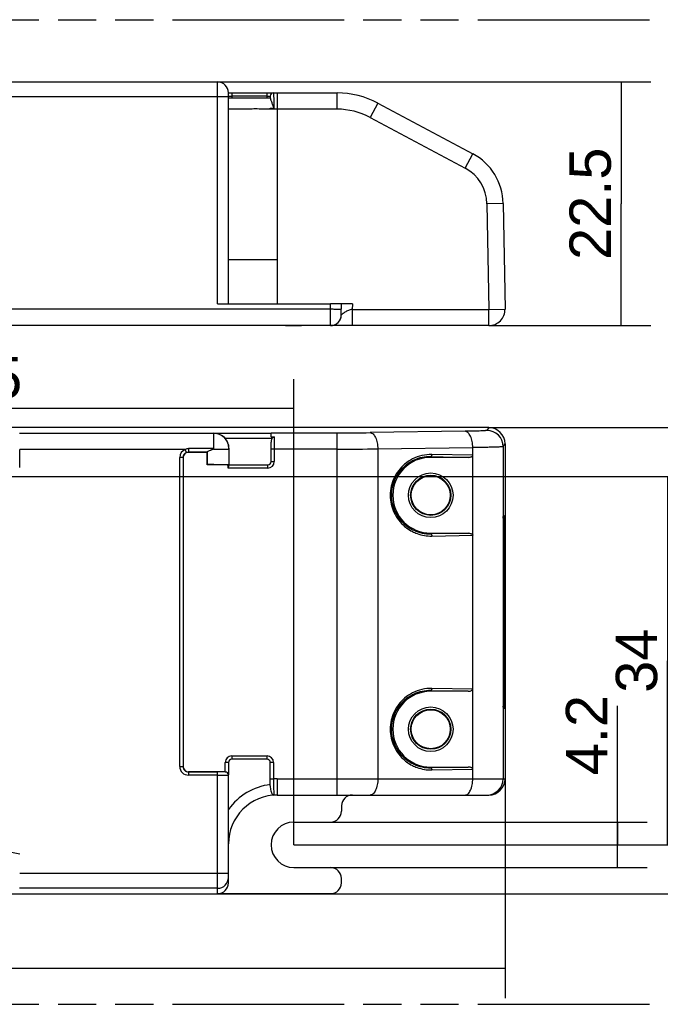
# Model space of a CAD drawing. Header units: millimetres. Extents: x 0 to 210, y 0 to 297.
# Tile 7 of 14: x 89 to 121, y 133 to 183. Entities that reach past the tile are written whole.
import ezdxf
from ezdxf.enums import TextEntityAlignment as Align

# ---------------------------------------------------------------- set-up
doc = ezdxf.new("R2010")
doc.units = ezdxf.units.MM
doc.header["$LTSCALE"] = 19.36
doc.linetypes.add('PHANTOM', pattern=[0.8, 0.45, -0.05, 0.1, -0.05, 0.1, -0.05])
doc.layers.get('0').update_dxf_attribs({"linetype": 'CONTINUOUS'})
doc.layers.add('DEFAULT_3', color=7, linetype='PHANTOM')
doc.layers.add('Z_DIM_2D', color=7, linetype='CONTINUOUS')
doc.styles.add('TEXTSTYLE_3', font='helveticaneueltw1g-ltcn.otf')
doc.dimstyles.new('DIMSTYLE_1', dxfattribs={"dimtxt": 2.1, "dimasz": 3.5, "dimexe": 1.5, "dimexo": 0, "dimgap": 0.525, "dimtad": 1, "dimdec": 0, "dimlfac": 1.818182, "dimdsep": 46, "dimtxsty": 'TEXTSTYLE_3', "dimcen": 0.09, "dimclrt": 5, "dimadec": 0, "dimazin": 0, "dimtp": 0.3, "dimtm": 0.3, "dimtfac": 1, "dimtdec": 0, "dimtofl": 0, "dimtmove": 0, "dimatfit": 3, "dimfxl": 0, "dimtolj": 1, "dimarcsym": 0})
doc.dimstyles.new('DIMSTYLE_2', dxfattribs={"dimtxt": 2.1, "dimasz": 3.5, "dimexe": 1.5, "dimexo": 0, "dimgap": 0.525, "dimtad": 1, "dimdec": 3, "dimlfac": 1.818182, "dimdsep": 46, "dimtxsty": 'TEXTSTYLE_3', "dimcen": 0.09, "dimclrt": 5, "dimadec": 0, "dimazin": 0, "dimtp": 0.2, "dimtm": 0.2, "dimtfac": 1, "dimtdec": 3, "dimtofl": 0, "dimtmove": 0, "dimatfit": 3, "dimfxl": 0, "dimtolj": 1, "dimarcsym": 0})
doc.dimstyles.new('DIMSTYLE_3', dxfattribs={"dimtxt": 2.1, "dimasz": 3.5, "dimexe": 1.5, "dimexo": 0, "dimgap": 0.525, "dimtad": 1, "dimdec": 3, "dimlfac": 1.818182, "dimdsep": 46, "dimtxsty": 'TEXTSTYLE_3', "dimcen": 0.09, "dimclrt": 5, "dimadec": 0, "dimazin": 0, "dimtp": 0.1, "dimtm": 0.1, "dimtfac": 1, "dimtdec": 3, "dimtofl": 0, "dimtmove": 0, "dimatfit": 3, "dimfxl": 0, "dimtolj": 1, "dimarcsym": 0})
doc.dimstyles.new('DIMSTYLE_4', dxfattribs={"dimtxt": 2.1, "dimasz": 3.5, "dimexe": 1.5, "dimexo": 0, "dimgap": 0.525, "dimtad": 1, "dimdec": 1, "dimlfac": 1.818182, "dimdsep": 46, "dimtxsty": 'TEXTSTYLE_3', "dimcen": 0.09, "dimclrt": 5, "dimadec": 0, "dimazin": 0, "dimtp": 0.3, "dimtm": 0.3, "dimtfac": 1, "dimtdec": 1, "dimtofl": 0, "dimtmove": 0, "dimatfit": 3, "dimfxl": 0, "dimtolj": 1, "dimarcsym": 0})
doc.dimstyles.new('DIMSTYLE_5', dxfattribs={"dimtxt": 2.1, "dimasz": 3.5, "dimexe": 1.5, "dimexo": 0, "dimgap": 0.525, "dimtad": 1, "dimdec": 3, "dimlfac": 1.818182, "dimdsep": 46, "dimtxsty": 'TEXTSTYLE_3', "dimcen": 0.09, "dimclrt": 5, "dimadec": 0, "dimazin": 0, "dimtp": 0.3, "dimtm": 0.3, "dimtfac": 1, "dimtdec": 3, "dimtofl": 0, "dimtmove": 0, "dimatfit": 3, "dimfxl": 0, "dimtolj": 1, "dimarcsym": 0})

# ---------------------------------------------------------------- blocks, each defined once
blk = doc.blocks.new('*D1')
at = {"layer": 'Z_DIM_2D', "color": 2, "linetype": 'Continuous'}
for p, q in [((113.465, 144.134), (113.465, 133)), ((58.489, 139.117), (58.489, 133)), ((58.489, 134.5), (85.977, 134.5)), ((113.465, 134.5), (85.977, 134.5))]:
    blk.add_line(p, q, dxfattribs=at)
at = {"layer": 'Z_DIM_2D', "color": 5, "linetype": 'Continuous', "style": 'TEXTSTYLE_3'}
blk.add_text('100', height=2.1, dxfattribs=at).set_placement((85.977, 135.025), align=Align.CENTER)
blk = doc.blocks.new('_NONE')
blk = doc.blocks.new('*D2')
at = {"layer": 'Z_DIM_2D', "color": 2, "linetype": 'Continuous'}
for p, q in [((112.64, 161.964), (128.662, 161.964)), ((127.162, 161.964), (127.162, 150.128)), ((127.162, 138.292), (127.162, 150.128)), ((104.613, 138.292), (128.662, 138.292))]:
    blk.add_line(p, q, dxfattribs=at)
at = {"layer": 'Z_DIM_2D', "color": 5, "linetype": 'Continuous', "style": 'TEXTSTYLE_3'}
blk.add_text('43', height=2.1, rotation=90, dxfattribs=at).set_placement((126.637, 150.128), align=Align.CENTER)
blk = doc.blocks.new('*D3')
at = {"layer": 'Z_DIM_2D', "color": 2, "linetype": 'Continuous'}
for p, q in [((98.883, 179.52), (120.863, 179.52)), ((119.363, 179.52), (119.363, 173.332)), ((119.363, 167.145), (119.363, 173.332)), ((112.64, 167.145), (120.863, 167.145))]:
    blk.add_line(p, q, dxfattribs=at)
at = {"layer": 'Z_DIM_2D', "color": 5, "linetype": 'Continuous', "style": 'TEXTSTYLE_3'}
blk.add_text('22.5', height=2.1, rotation=90, dxfattribs=at).set_placement((118.838, 173.332), align=Align.CENTER)
blk = doc.blocks.new('*D4')
at = {"layer": 'Z_DIM_2D', "color": 2, "linetype": 'Continuous'}
for p, q in [((119.178, 140.779), (119.178, 147.838)), ((104.617, 141.934), (120.678, 141.934)), ((119.178, 141.934), (119.178, 140.779)), ((119.178, 139.624), (119.178, 140.779)), ((104.618, 139.624), (120.678, 139.624))]:
    blk.add_line(p, q, dxfattribs=at)
at = {"layer": 'Z_DIM_2D', "color": 5, "linetype": 'Continuous', "style": 'TEXTSTYLE_3'}
blk.add_text('4.2', height=2.1, rotation=90, dxfattribs=at).set_placement((118.653, 144.312))
blk = doc.blocks.new('*D6')
at = {"layer": 'Z_DIM_2D', "color": 2, "linetype": 'Continuous'}
for p, q in [((69.475, 159.479), (69.475, 164.432)), ((102.752, 140.779), (102.752, 164.432)), ((69.475, 162.932), (86.114, 162.932)), ((102.752, 162.932), (86.114, 162.932))]:
    blk.add_line(p, q, dxfattribs=at)
at = {"layer": 'Z_DIM_2D', "color": 5, "linetype": 'Continuous', "style": 'TEXTSTYLE_3'}
blk.add_text('60.5', height=2.1, dxfattribs=at).set_placement((86.114, 163.457), align=Align.CENTER)
blk = doc.blocks.new('*D7')
at = {"layer": 'Z_DIM_2D', "color": 2, "linetype": 'Continuous'}
for p, q in [((69.475, 159.479), (123.211, 159.479)), ((121.711, 159.479), (121.711, 150.129)), ((121.711, 140.779), (121.711, 150.129)), ((102.752, 140.779), (123.211, 140.779))]:
    blk.add_line(p, q, dxfattribs=at)
at = {"layer": 'Z_DIM_2D', "color": 5, "linetype": 'Continuous', "style": 'TEXTSTYLE_3'}
blk.add_text('34', height=2.1, rotation=90, dxfattribs=at).set_placement((121.186, 150.129), align=Align.CENTER)

msp = doc.modelspace()

# ---------------------------------------------------------------- linework, layer by layer
at = {"color": 7, "linetype": 'Continuous'}
for p, q in [((74.70695, 179.51952), (98.88324, 179.51952)), ((99.43324, 168.24452), (99.43324, 178.96952)), ((99.43324, 178.96039), (104.94003, 178.96039)), ((101.5531, 178.69452), (99.43324, 178.69452)), ((101.5531, 178.79539), (101.5531, 178.69044)), ((101.55309, 178.14452), (101.5531, 178.18508)), ((101.5531, 178.18508), (101.72996, 178.18508)), ((107.01158, 178.44224), (111.82949, 175.87115)), ((113.37163, 173.35046), (113.4653, 167.98392)), ((98.88324, 168.24452), (104.615, 168.24452)), ((105.71765, 168.24452), (104.61725, 168.24452)), ((105.15782, 167.68685), (105.16755, 168.24452)), ((102.32939, 167.14452), (59.31429, 167.14452)), ((112.64043, 167.14452), (102.33411, 167.14452)), ((112.64043, 161.96471), (71.45291, 161.96471)), ((101.59283, 161.48903), (101.59283, 161.69822)), ((101.59283, 161.48903), (101.75783, 161.48903)), ((101.59283, 160.24277), (101.59283, 161.22418)), ((113.46543, 161.13971), (113.46543, 144.13354)), ((88.83786, 159.94807), (88.83786, 160.85886)), ((97.40859, 160.71837), (98.35428, 160.71837)), ((98.35428, 160.71837), (98.3612, 160.72529)), ((98.35428, 160.08062), (98.35428, 160.71837)), ((98.36282, 160.08916), (98.36282, 160.75604)), ((98.68314, 160.85886), (98.64522, 160.89812)), ((99.45484, 160.91441), (99.45484, 160.07598)), ((111.82952, 156.49822), (111.82952, 160.56195)), ((97.13363, 160.44342), (97.13363, 144.7631)), ((98.35428, 160.08062), (98.36282, 160.08916)), ((99.4237, 160.08062), (98.35428, 160.08062)), ((99.4237, 159.91272), (99.4237, 160.08062)), ((99.45194, 160.07769), (101.42783, 160.07769)), ((111.60306, 160.4551), (109.69753, 160.4551)), ((113.36761, 157.36735), (113.36728, 157.36115)), ((113.36745, 157.36126), (113.36762, 157.36728)), ((113.36746, 157.36127), (113.36746, 147.81892)), ((113.42139, 157.49711), (113.37296, 157.47289)), ((113.42139, 147.68308), (113.42139, 157.49711)), ((109.69753, 156.6051), (111.60306, 156.6051)), ((111.60306, 148.5751), (109.69753, 148.5751)), ((111.82949, 144.61793), (111.82949, 148.68167)), ((113.36728, 147.81904), (113.36761, 147.81284)), ((113.36762, 147.81291), (113.36745, 147.81893)), ((113.36999, 147.76492), (113.37163, 147.72605)), ((113.42139, 147.68308), (113.37296, 147.7073)), ((101.3881, 145.1265), (99.59824, 145.1265)), ((99.43324, 144.9623), (99.43324, 144.326)), ((101.5531, 143.77028), (101.5531, 144.96142)), ((109.69753, 144.7251), (111.60306, 144.7251)), ((99.26824, 144.48814), (97.40859, 144.48814)), ((99.43324, 138.84892), (99.43324, 144.32296)), ((101.90824, 143.30854), (112.64043, 143.30854)), ((105.16755, 142.75855), (105.16755, 142.48351)), ((102.75235, 141.93351), (104.61747, 141.93351)), ((102.75235, 139.62351), (104.61763, 139.62351)), ((105.16755, 138.84917), (105.16755, 139.07359)), ((59.31429, 138.29181), (104.61267, 138.29181)), ((98.88324, 138.29873), (104.615, 138.29873))]:
    msp.add_line(p, q, dxfattribs=at)
at = {"color": 9, "linetype": 'Continuous'}
for p, q in [((98.88324, 168.24452), (98.88324, 179.51952)), ((98.88324, 178.76966), (83.12315, 178.7694)), ((99.59824, 178.96039), (99.59824, 178.69452)), ((101.3881, 178.79251), (99.59824, 178.79251)), ((101.3881, 178.69452), (101.3881, 178.96039)), ((101.90824, 178.96039), (101.90824, 168.24452)), ((104.94003, 178.13539), (104.94003, 178.96039)), ((100.15625, 178.14452), (99.43324, 178.14452)), ((101.90824, 178.13539), (101.5531, 178.13996)), ((104.94003, 178.13539), (101.90824, 178.13539)), ((107.01158, 178.44224), (106.62316, 177.71439)), ((106.62316, 177.71439), (111.44112, 175.14329)), ((111.44112, 175.14329), (111.82954, 175.87113)), ((113.37163, 173.35039), (112.54676, 173.33599)), ((112.54676, 173.33599), (112.64043, 167.96952)), ((99.43324, 170.49952), (101.90824, 170.49952)), ((104.615, 167.99112), (104.615, 168.24452)), ((105.71763, 168.24452), (105.71283, 167.96952)), ((59.31429, 167.99112), (104.615, 167.99112)), ((104.60787, 167.14504), (104.61279, 167.99112)), ((105.71283, 167.96952), (112.64043, 167.96952)), ((105.71283, 167.96952), (105.71283, 167.14452)), ((112.64043, 167.96952), (113.4653, 167.98392)), ((112.64043, 167.14452), (112.64043, 167.96952)), ((102.32939, 167.14452), (102.33406, 167.14453)), ((102.75235, 167.1495), (102.75235, 167.14452)), ((88.82384, 161.68358), (98.68833, 161.68358)), ((98.68833, 161.69116), (101.59283, 161.69116)), ((98.68833, 161.68358), (98.68833, 161.69116)), ((101.59283, 161.69822), (104.94003, 161.69822)), ((104.94003, 143.30854), (104.94003, 161.69822)), ((111.44126, 161.77657), (106.62316, 161.70924)), ((112.64043, 161.96442), (112.54676, 161.8239)), ((112.64043, 161.96442), (112.64043, 161.96471)), ((101.64377, 161.41625), (99.26882, 161.41625)), ((101.75783, 161.48903), (101.75783, 160.24279)), ((113.37163, 160.99918), (113.4653, 161.13971)), ((113.46543, 161.13971), (113.4653, 161.13971)), ((97.23838, 160.85886), (88.83786, 160.85886)), ((97.29959, 160.70568), (97.23838, 160.85886)), ((97.40167, 160.89812), (97.40167, 160.72529)), ((98.64522, 160.89812), (97.40167, 160.89812)), ((98.3612, 160.72529), (97.40167, 160.72529)), ((97.40167, 160.72529), (97.40859, 160.71837)), ((99.45288, 160.85886), (98.68314, 160.85886)), ((99.45288, 160.85887), (99.45288, 160.07729)), ((99.45484, 160.91441), (99.45428, 160.91384)), ((104.94003, 160.8735), (101.59283, 160.8735)), ((107.01158, 160.88453), (111.82953, 160.95185)), ((107.01158, 160.88453), (107.01158, 144.13354)), ((111.82953, 160.56196), (109.74932, 160.60058)), ((111.82953, 160.56196), (111.82953, 160.95185)), ((113.37163, 160.99918), (113.37163, 157.45415)), ((97.1267, 160.45035), (96.96173, 160.45035)), ((96.96173, 144.75618), (96.96173, 160.45034)), ((97.1267, 160.45035), (97.1267, 144.75617)), ((97.1267, 160.45035), (97.13363, 160.44342)), ((101.42783, 159.91272), (101.42783, 160.07769)), ((101.59283, 160.24277), (101.75783, 160.24277)), ((109.69753, 160.49061), (111.60306, 160.4551)), ((109.69753, 160.49061), (109.69753, 160.4551)), ((101.42785, 159.91272), (99.4237, 159.91272)), ((113.36728, 157.36115), (113.36746, 157.36126)), ((111.60306, 156.6051), (109.69753, 156.56959)), ((109.69753, 156.6051), (109.69753, 156.56959)), ((109.74932, 156.45961), (111.82952, 156.49823)), ((111.82952, 148.68193), (111.82952, 156.49823)), ((109.69753, 148.61061), (111.60306, 148.5751)), ((109.69753, 148.61061), (109.69753, 148.5751)), ((111.82952, 148.68193), (109.74932, 148.72058)), ((113.36746, 147.81893), (113.36728, 147.81904)), ((113.37163, 147.72606), (113.37163, 144.13354)), ((99.59824, 145.29147), (101.38812, 145.29147)), ((99.59824, 145.29147), (99.59824, 145.1265)), ((101.3881, 145.1265), (101.3881, 145.29147)), ((96.96173, 144.75617), (97.1267, 144.75617)), ((97.13363, 144.7631), (97.1267, 144.75617)), ((99.43324, 144.96142), (99.26824, 144.96142)), ((99.26824, 144.48793), (99.26824, 144.96141)), ((101.7181, 144.96142), (101.5531, 144.96142)), ((101.7181, 144.9614), (101.7181, 144.12805)), ((111.60306, 144.7251), (109.69753, 144.68958)), ((109.69753, 144.7251), (109.69753, 144.68958)), ((109.74932, 144.57961), (111.82949, 144.6182)), ((111.82949, 144.13354), (111.82949, 144.6182)), ((97.40859, 144.48814), (97.40166, 144.48121)), ((97.40166, 144.48121), (98.88326, 144.48121)), ((97.40166, 144.48121), (97.40166, 144.31624)), ((98.88324, 144.31624), (97.40167, 144.31624)), ((98.88324, 138.29873), (98.88324, 144.48121)), ((101.5531, 144.12805), (101.7181, 144.12805)), ((101.90824, 144.13354), (113.4653, 144.13354)), ((101.90824, 144.13354), (101.90824, 143.30854)), ((88.83786, 139.34407), (99.43324, 139.34408)), ((98.88324, 138.57434), (88.82477, 138.57434)), ((104.61266, 138.29181), (104.61279, 138.29209)), ((104.61267, 138.29181), (104.615, 138.29209))]:
    msp.add_line(p, q, dxfattribs=at)
at = {"color": 7, "linetype": 'Continuous'}
msp.add_lwpolyline([(102.33411, 167.14453), (102.39052, 167.14487), (102.56131, 167.1477), (102.73475, 167.14964), (102.90791, 167.1483), (103.07586, 167.14535)], dxfattribs=at)
at = {"color": 9, "linetype": 'Continuous'}
for centre, radius in [((109.69753, 158.5301), 1.13098), ((109.69753, 158.5301), 1.02105), ((109.69753, 146.6501), 1.13098), ((109.69753, 146.6501), 1.02105)]:
    msp.add_circle(centre, radius, dxfattribs=at)
at = {"color": 7, "linetype": 'Continuous'}
for centre in [(109.69753, 158.5301), (109.69753, 146.6501)]:
    msp.add_circle(centre, 0.99, dxfattribs=at)
for centre, radius, start, end in [((98.88324, 178.96952), 0.55, 0, 90), ((101.7181, 178.79539), 0.165, 90, 180), ((104.94003, 174.56039), 4.4, 61.913404, 90), ((97.69604, 178.14106), 3.85705, 359.91576, 0.051328), ((110.4572, 173.29952), 2.91487, 1.001337, 61.914381), ((104.60787, 167.69452), 0.55, 270.000047, 359.000015), ((112.64043, 167.96952), 0.825, 270, 1), ((103.1295, 171.63578), 4.49075, 269.315639, 270.070841), ((112.64043, 161.13971), 0.825, 0, 90), ((98.67352, 120.49829), 39.59209, 89.986086, 90.449637), ((101.42779, 160.24273), 0.16504, 270.013226, 0.012949), ((109.69753, 158.5301), 1.925, 90, 270), ((109.65597, 158.53421), 1.95598, 114.795491, 130.81636), ((109.6577, 158.52877), 1.95923, 229.202411, 245.193191), ((107.56939, 157.67845), 5.80657, 356.92787, 357.551975), ((110.06471, 157.57708), 3.3092, 357.460026, 357.871049), ((109.69753, 146.6501), 1.925, 90, 270), ((109.65597, 146.65421), 1.95598, 114.795491, 130.81636), ((108.74086, 147.55973), 4.63368, 2.537948, 3.132399), ((99.59828, 144.96146), 0.16503, 90.012378, 180.013521), ((101.38806, 144.96146), 0.16504, 359.987044, 89.986781), ((109.6577, 146.64877), 1.95923, 229.202411, 245.193191), ((112.64043, 144.13354), 0.825, 270, 360), ((101.90824, 140.83354), 2.475, 90, 180.002182), ((105.71763, 142.75845), 0.55009, 89.998127, 179.989459), ((104.61751, 142.48355), 0.55004, 269.995513, 359.995499), ((102.75235, 140.77851), 1.155, 90, 270), ((78.54896, 85.70817), 55.56124, 79.328298, 80.718612), ((98.8831, 138.84886), 0.55014, 270.018249, 0.009574), ((104.61711, 138.84917), 0.55044, 270.014042, 359.996046), ((104.61273, 138.84058), 0.54877, 269.993014, 274.200489)]:
    msp.add_arc(centre, radius, start, end, dxfattribs=at)
at = {"color": 9, "linetype": 'Continuous'}
for centre, radius, start, end in [((104.94003, 174.56039), 3.575, 61.913404, 90), ((110.4572, 173.29952), 2.08987, 1, 61.913404), ((98.68393, 160.9132), 0.77035, 0.047571, 89.95446), ((105.00576, 280.15297), 118.45476, 269.9682052, 270.7823481), ((112.54639, 160.99864), 0.82525, 0.037354, 89.974314), ((97.40165, 160.45036), 0.43992, 111.785785, 180.002935), ((97.40157, 160.45043), 0.27487, 111.776844, 180.018288), ((105.02097, 340.29921), 179.42572, 269.9741544, 270.6356709), ((101.42779, 160.24276), 0.33005, 270.01143, 0.004558), ((109.65863, 158.53008), 1.96083, 130.796369, 229.202411), ((109.68492, 158.57217), 2.02221, 116.991771, 130.482023), ((109.65905, 158.52883), 1.96215, 88.876275, 114.811233), ((109.65905, 158.53137), 1.96217, 245.189099, 271.12364), ((109.65905, 146.64883), 1.96215, 88.876275, 114.811233), ((109.65863, 146.65008), 1.96083, 130.796369, 229.202411), ((109.68492, 146.69218), 2.0222, 116.991061, 130.481492), ((99.59833, 144.96139), 0.33009, 90.014378, 179.996492), ((101.38805, 144.96143), 0.33004, 359.995088, 89.988866), ((97.40167, 144.75618), 0.43994, 180.000297, 269.999706), ((97.40158, 144.75608), 0.27487, 179.982224, 270.017777), ((109.65905, 146.65137), 1.96217, 245.189099, 271.12364), ((99.26825, 144.32294), 0.16499, 0.004614, 90.004113), ((101.90824, 140.83354), 3.3, 90, 93.303152), ((234.54865, 145.62606), 132.83899, 180.6461297, 181.0017649), ((112.54669, 144.13347), 0.82494, 270.004667, 0.004666), ((101.90824, 140.83354), 3.025, 96.742217, 144.903199), ((98.88331, 139.12428), 0.54994, 269.992387, 359.986582), ((104.61286, 138.8413), 0.5492, 274.200489, 277.445964), ((104.61256, 138.84516), 0.55307, 277.435277, 285.682772)]:
    msp.add_arc(centre, radius, start, end, dxfattribs=at)
at = {"color": 7, "linetype": 'Continuous'}
for centre, major_axis, ratio, start_param, end_param in [((98.68458, 160.91388), (0.54485, 0.54485), 0.999315, -0.78505555, -0.07524977), ((97.40868, 160.44333), (0.19451, -0.19451), 0.99969546, 2.35634678, 3.92683852), ((98.36115, 160.89027), (0, 0.165), 0.01745506, -3.12413936, -2.52092957), ((97.40868, 144.76318), (0.19451, 0.19451), 0.99969546, -3.92683852, -2.35634678), ((104.61747, 139.07343), (0.38903, 0.38903), 0.99969546, -0.78525631, 0.78525631)]:
    msp.add_ellipse(centre, major_axis=major_axis, ratio=ratio, start_param=start_param, end_param=end_param, dxfattribs=at)
at = {"color": 9, "linetype": 'Continuous'}
for points, knots in [([(99.43324, 178.75528), (99.43324, 178.75628), (99.42806, 178.75704), (99.42153, 178.75848), (99.40763, 178.75963), (99.38986, 178.76096), (99.36673, 178.76218), (99.32706, 178.76389), (99.26721, 178.7657), (99.18496, 178.76742), (99.09105, 178.76871), (98.98917, 178.7695), (98.91898, 178.76968), (98.88324, 178.76968)], [0, 0, 0, 0, 0.0054647, 0.02007307, 0.04399129, 0.07709185, 0.11904705, 0.16944677, 0.29370561, 0.44500756, 0.61766584, 0.80529723, 1, 1, 1, 1]), ([(99.43324, 178.79539), (99.43324, 178.7951), (99.43493, 178.79515), (99.43681, 178.79468), (99.44109, 178.79455), (99.44913, 178.7941), (99.46296, 178.79374), (99.47478, 178.79347), (99.48158, 178.79336)], [0, 0, 0, 0, 0.01801145, 0.06873078, 0.15137706, 0.26473999, 0.57856065, 1, 1, 1, 1]), ([(99.48158, 178.79336), (99.48992, 178.79321), (99.5288, 178.79268), (99.56769, 178.79251), (99.59824, 178.79251)], [0, 0, 0, 0, 0.21433248, 1, 1, 1, 1]), ([(101.3881, 178.79251), (101.40913, 178.79251), (101.43968, 178.79261), (101.47855, 178.79297), (101.50322, 178.7933), (101.52337, 178.79374), (101.53719, 178.7941), (101.54524, 178.79456), (101.54952, 178.79468), (101.55141, 178.79515), (101.5531, 178.7951), (101.5531, 178.79539)], [0, 0, 0, 0, 0.38212025, 0.55506513, 0.70653716, 0.83016164, 0.92224768, 0.95552354, 0.97979132, 0.99469413, 1, 1, 1, 1]), ([(101.7181, 178.96039), (101.71844, 178.96039), (101.71864, 178.95857), (101.71916, 178.95632), (101.71953, 178.95143), (101.72026, 178.94189), (101.72104, 178.92514), (101.722, 178.90004), (101.72294, 178.86805), (101.72389, 178.82957), (101.72481, 178.7849), (101.72606, 178.71415), (101.72744, 178.61365), (101.72873, 178.48117), (101.72962, 178.33641), (101.7299, 178.23632), (101.72996, 178.18508)], [0, 0, 0, 0, 0.0013263, 0.00493579, 0.01087991, 0.01915302, 0.04263354, 0.07520499, 0.11655344, 0.16633614, 0.22411359, 0.28937866, 0.44004874, 0.61285917, 0.80181667, 1, 1, 1, 1]), ([(101.5531, 178.13996), (101.42407, 178.13996), (101.17234, 178.14392), (100.80742, 178.14566), (100.47083, 178.14402), (100.25695, 178.14452), (100.15625, 178.14452)], [0, 0, 0, 0, 0.2771173, 0.54066807, 0.7837268, 1, 1, 1, 1]), ([(104.61279, 167.99112), (104.64854, 167.99049), (104.71871, 167.98909), (104.82057, 167.98652), (104.91446, 167.9836), (104.9967, 167.98045), (105.05656, 167.97759), (105.09624, 167.97519), (105.11937, 167.97356), (105.13714, 167.97192), (105.15104, 167.97053), (105.15755, 167.96897), (105.16273, 167.96812), (105.16271, 167.96712)], [0, 0, 0, 0, 0.19464986, 0.38217545, 0.55476788, 0.70609309, 0.8304077, 0.88084649, 0.92284634, 0.95597486, 0.97991064, 0.99453136, 1, 1, 1, 1]), ([(105.71283, 167.96952), (105.64526, 167.96775), (105.5457, 167.93366), (105.42608, 167.87423), (105.34329, 167.82588), (105.28088, 167.78522), (105.23752, 167.75412), (105.21077, 167.7335), (105.18938, 167.71527), (105.17455, 167.70179), (105.16634, 167.69353), (105.16121, 167.68888), (105.16025, 167.6869), (105.15735, 167.68493), (105.15778, 167.68492)], [0, 0, 0, 0, 0.32058026, 0.48222895, 0.63594323, 0.77449355, 0.83534371, 0.88905202, 0.93435443, 0.96936558, 0.98235464, 0.99197299, 0.99794696, 1, 1, 1, 1]), ([(102.3341, 167.14453), (102.39628, 167.14474), (102.5283, 167.15304), (102.73131, 167.16262), (102.93638, 167.15587), (103.07106, 167.14659), (103.13508, 167.14504)], [0, 0, 0, 0, 0.23270364, 0.49482261, 0.76031096, 1, 1, 1, 1]), ([(98.68314, 160.85886), (98.68314, 160.96244), (98.68323, 161.15433), (98.68336, 161.38046), (98.68381, 161.52882), (98.68375, 161.60536), (98.68451, 161.65411), (98.68409, 161.6771), (98.68454, 161.68358)], [0, 0, 0, 0, 0.37678593, 0.69802803, 0.82254296, 0.9164877, 0.97638333, 1, 1, 1, 1]), ([(106.62316, 161.70924), (106.64882, 161.70799), (106.70322, 161.69317), (106.77624, 161.64061), (106.84212, 161.5612), (106.92302, 161.41525), (106.99104, 161.18612), (107.01044, 160.98886), (107.01158, 160.88453)], [0, 0, 0, 0, 0.07898464, 0.1682466, 0.27270545, 0.39380264, 0.67919401, 1, 1, 1, 1]), ([(111.82954, 160.95185), (111.8284, 161.05616), (111.80901, 161.25339), (111.74101, 161.48249), (111.66013, 161.62846), (111.59424, 161.7079), (111.5212, 161.76048), (111.46679, 161.77531), (111.44112, 161.77657)], [0, 0, 0, 0, 0.32072772, 0.60609115, 0.7272133, 0.83170544, 0.92100409, 1, 1, 1, 1]), ([(112.54676, 161.8239), (112.5453, 161.8217), (112.53647, 161.81939), (112.52089, 161.81583), (112.49513, 161.81262), (112.46099, 161.80915), (112.41778, 161.8058), (112.34322, 161.80101), (112.22959, 161.79558), (112.07033, 161.78981), (111.88257, 161.78462), (111.66971, 161.78009), (111.51977, 161.77767), (111.44126, 161.77657)], [0, 0, 0, 0, 0.00713817, 0.0221315, 0.04521417, 0.07637413, 0.11548841, 0.16238917, 0.27877405, 0.42345629, 0.59394338, 0.7873678, 1, 1, 1, 1]), ([(99.45288, 160.85887), (99.45288, 160.86577), (99.45296, 160.87855), (99.45313, 160.89365), (99.4535, 160.90347), (99.45359, 160.90866), (99.45409, 160.91173), (99.45396, 160.91352), (99.45428, 160.91384)], [0, 0, 0, 0, 0.3763079, 0.69748272, 0.82123704, 0.91482801, 0.97532716, 1, 1, 1, 1]), ([(109.74932, 160.60058), (109.58111, 160.60372), (109.24114, 160.56589), (108.91875, 160.45135), (108.76712, 160.37411)], [0, 0, 0, 0, 0.49714674, 1, 1, 1, 1]), ([(109.74932, 160.60065), (109.74913, 160.58731), (109.74629, 160.56072), (109.73546, 160.52122), (109.71389, 160.49168), (109.69753, 160.49061)], [0, 0, 0, 0, 0.31311251, 0.61516875, 1, 1, 1, 1]), ([(113.37163, 160.99918), (113.36926, 160.99662), (113.35714, 160.99496), (113.3354, 160.99093), (113.29954, 160.98797), (113.2519, 160.98439), (113.19164, 160.98108), (113.11942, 160.97774), (113.03541, 160.97452), (112.90106, 160.97011), (112.70695, 160.9651), (112.44507, 160.95989), (112.14816, 160.95537), (111.93904, 160.95295), (111.82953, 160.95185)], [0, 0, 0, 0, 0.00677809, 0.02162354, 0.04463012, 0.0757515, 0.11485144, 0.1617564, 0.21628564, 0.27819459, 0.42297598, 0.59359927, 0.78718736, 1, 1, 1, 1]), ([(108.37208, 160.11029), (108.15055, 159.9217), (107.77339, 159.43633), (107.60563, 158.68088), (107.6732, 158.07223), (107.8229, 157.64042), (108.05603, 157.25868), (108.2599, 157.04525), (108.36996, 156.95179)], [0, 0, 0, 0, 0.24414829, 0.49852562, 0.62733092, 0.75446882, 0.87883224, 1, 1, 1, 1]), ([(108.36996, 156.95179), (108.40081, 156.92559), (108.52589, 156.82545), (108.66246, 156.7396), (108.76912, 156.6852)], [0, 0, 0, 0, 0.25263392, 1, 1, 1, 1]), ([(108.76912, 156.6852), (108.84524, 156.64637), (109.0407, 156.56208), (109.36988, 156.47754), (109.62339, 156.45726), (109.74932, 156.45961)], [0, 0, 0, 0, 0.25271393, 0.62753547, 1, 1, 1, 1]), ([(109.69753, 156.56959), (109.71389, 156.56851), (109.73546, 156.53897), (109.74629, 156.49947), (109.74913, 156.47288), (109.74932, 156.45954)], [0, 0, 0, 0, 0.38483191, 0.68688866, 1, 1, 1, 1]), ([(109.74932, 148.72058), (109.58111, 148.72371), (109.24115, 148.68589), (108.91877, 148.57136), (108.76714, 148.49412)], [0, 0, 0, 0, 0.49714681, 1, 1, 1, 1]), ([(109.74932, 148.72063), (109.74913, 148.7073), (109.74629, 148.68071), (109.73545, 148.64121), (109.71389, 148.61168), (109.69753, 148.61061)], [0, 0, 0, 0, 0.31312543, 0.61517607, 1, 1, 1, 1]), ([(108.3721, 148.2303), (108.15056, 148.04171), (107.7734, 147.55634), (107.60563, 146.80089), (107.6732, 146.19224), (107.82289, 145.76042), (108.05603, 145.37868), (108.2599, 145.16525), (108.36997, 145.07179)], [0, 0, 0, 0, 0.2441481, 0.49852539, 0.62733075, 0.75446871, 0.8788322, 1, 1, 1, 1]), ([(108.36997, 145.07179), (108.40082, 145.04559), (108.52589, 144.94545), (108.66246, 144.85959), (108.76912, 144.8052)], [0, 0, 0, 0, 0.25263392, 1, 1, 1, 1]), ([(108.76912, 144.8052), (108.84524, 144.76637), (109.0407, 144.68207), (109.36988, 144.59754), (109.62339, 144.57727), (109.74932, 144.57961)], [0, 0, 0, 0, 0.25271392, 0.62753545, 1, 1, 1, 1]), ([(109.69753, 144.68958), (109.71389, 144.68851), (109.73546, 144.65897), (109.7463, 144.61945), (109.74913, 144.59286), (109.74932, 144.57952)], [0, 0, 0, 0, 0.38483895, 0.68690108, 1, 1, 1, 1]), ([(98.88324, 144.31624), (98.91898, 144.31624), (98.98915, 144.31632), (99.09101, 144.31669), (99.18491, 144.31728), (99.26716, 144.3181), (99.32703, 144.31892), (99.36669, 144.31976), (99.38988, 144.32024), (99.40753, 144.3211), (99.42168, 144.32108), (99.42768, 144.32272), (99.43324, 144.32204), (99.43324, 144.32296)], [0, 0, 0, 0, 0.19487579, 0.38262934, 0.55543923, 0.70689294, 0.83125935, 0.88168827, 0.92365403, 0.95673148, 0.9805757, 0.99502339, 1, 1, 1, 1]), ([(99.26824, 144.48793), (99.26824, 144.48728), (99.26443, 144.48735), (99.26012, 144.48628), (99.25027, 144.48597), (99.23789, 144.48525), (99.22167, 144.48472), (99.19391, 144.4839), (99.152, 144.48307), (99.09443, 144.48226), (99.0287, 144.48166), (98.9574, 144.4813), (98.90827, 144.48121), (98.88326, 144.48121)], [0, 0, 0, 0, 0.00511663, 0.01960453, 0.04346504, 0.07654743, 0.11851207, 0.16893462, 0.29327431, 0.44468861, 0.61745234, 0.80516491, 1, 1, 1, 1]), ([(107.01158, 144.13354), (107.01158, 144.02783), (106.99392, 143.82829), (106.92667, 143.59655), (106.84514, 143.45016), (106.77847, 143.37156), (106.70408, 143.32088), (106.64896, 143.30854), (106.62316, 143.30854)], [0, 0, 0, 0, 0.32304785, 0.60885246, 0.72934759, 0.83282743, 0.92115919, 1, 1, 1, 1]), ([(111.44112, 143.30854), (111.46692, 143.30854), (111.52205, 143.32088), (111.59643, 143.37156), (111.6631, 143.45016), (111.74463, 143.59655), (111.81188, 143.82829), (111.82954, 144.02783), (111.82954, 144.13354)], [0, 0, 0, 0, 0.07884081, 0.16717257, 0.27065241, 0.39114754, 0.67695215, 1, 1, 1, 1])]:
    msp.add_open_spline(points, degree=3, knots=knots, dxfattribs=at)
at = {"color": 7, "linetype": 'Continuous'}
for points, knots in [([(101.5531, 178.69044), (101.5531, 178.68357), (101.56027, 178.66464), (101.57249, 178.62924), (101.59168, 178.579), (101.61524, 178.51632), (101.63998, 178.44247), (101.67541, 178.32985), (101.71155, 178.24516), (101.72997, 178.18508)], [0, 0, 0, 0, 0.03848546, 0.110299, 0.2118891, 0.33875979, 0.48571911, 0.64801103, 1, 1, 1, 1]), ([(104.60787, 167.14504), (104.64349, 167.14504), (104.71492, 167.152), (104.81786, 167.18297), (104.91287, 167.23325), (104.98248, 167.28972), (105.03075, 167.34223), (105.06299, 167.38497), (105.09093, 167.43063), (105.1143, 167.47882), (105.13289, 167.52885), (105.14426, 167.57243), (105.15081, 167.60649), (105.15451, 167.63575), (105.15665, 167.65119), (105.15787, 167.69316), (105.15777, 167.68486)], [0, 0, 0, 0, 0.12532223, 0.25060854, 0.37586562, 0.50109635, 0.56377809, 0.6264554, 0.68912827, 0.75179584, 0.81445496, 0.877094, 0.90840225, 0.93967064, 0.97079856, 1, 1, 1, 1]), ([(98.69212, 161.69116), (98.79592, 161.68951), (99.01509, 161.63961), (99.19451, 161.50268), (99.26882, 161.41625)], [0, 0, 0, 0, 0.4766682, 1, 1, 1, 1]), ([(101.64377, 161.41625), (101.63388, 161.40266), (101.60138, 161.34342), (101.59283, 161.27432), (101.59283, 161.22418)], [0, 0, 0, 0, 0.25107762, 1, 1, 1, 1]), ([(101.75783, 161.48903), (101.73482, 161.48903), (101.68883, 161.46981), (101.65748, 161.43508), (101.64377, 161.41625)], [0, 0, 0, 0, 0.49704526, 1, 1, 1, 1]), ([(98.36282, 160.75604), (98.38785, 160.76422), (98.43809, 160.78275), (98.50017, 160.80888), (98.55027, 160.83142), (98.58171, 160.84618), (98.60673, 160.85859), (98.62223, 160.86668), (98.63431, 160.87393), (98.64292, 160.87966), (98.64949, 160.8866), (98.64897, 160.89418), (98.64646, 160.89683), (98.64522, 160.89812)], [0, 0, 0, 0, 0.24087526, 0.48966227, 0.61611649, 0.74351739, 0.80748291, 0.87157668, 0.90366369, 0.93576552, 0.96796387, 0.98363276, 1, 1, 1, 1]), ([(111.60306, 160.4551), (111.62558, 160.4551), (111.67065, 160.45813), (111.72593, 160.47038), (111.76783, 160.48721), (111.79696, 160.50459), (111.82153, 160.52829), (111.82955, 160.5508), (111.82952, 160.56195)], [0, 0, 0, 0, 0.25042604, 0.50072268, 0.62597415, 0.75116551, 0.87607045, 1, 1, 1, 1]), ([(98.68314, 160.09038), (98.8378, 160.09038), (99.04956, 160.0896), (99.29639, 160.08525), (99.38862, 160.08277), (99.4237, 160.08062)], [0, 0, 0, 0, 0.62643812, 0.85763516, 1, 1, 1, 1]), ([(99.45194, 160.07769), (99.45076, 160.07806), (99.44813, 160.0721), (99.44499, 160.06477), (99.44035, 160.04895), (99.43555, 160.02921), (99.43083, 160.00437), (99.42543, 159.96525), (99.4237, 159.93412), (99.4237, 159.91272)], [0, 0, 0, 0, 0.02197817, 0.08006623, 0.17324546, 0.29747219, 0.44807226, 0.61973952, 1, 1, 1, 1]), ([(113.37296, 157.47289), (113.37251, 157.47282), (113.3728, 157.47032), (113.37203, 157.46737), (113.37199, 157.46118), (113.37172, 157.45674), (113.37163, 157.45415)], [0, 0, 0, 0, 0.07363693, 0.27217074, 0.58659715, 1, 1, 1, 1]), ([(111.60306, 156.6051), (111.62558, 156.6051), (111.67066, 156.60206), (111.72595, 156.58981), (111.76784, 156.57298), (111.79698, 156.55559), (111.82154, 156.53188), (111.82955, 156.50936), (111.82952, 156.49822)], [0, 0, 0, 0, 0.25042629, 0.50072313, 0.62597473, 0.75116628, 0.87607075, 1, 1, 1, 1]), ([(111.60306, 148.5751), (111.62556, 148.5751), (111.67137, 148.57855), (111.75265, 148.59508), (111.82957, 148.63923), (111.82949, 148.68167)], [0, 0, 0, 0, 0.25730182, 0.5144713, 1, 1, 1, 1]), ([(113.37163, 147.72606), (113.37172, 147.72347), (113.37199, 147.71902), (113.37203, 147.71282), (113.3728, 147.70987), (113.37251, 147.70738), (113.37296, 147.7073)], [0, 0, 0, 0, 0.41346037, 0.72790218, 0.92636858, 1, 1, 1, 1]), ([(111.82949, 144.61793), (111.82952, 144.62908), (111.82174, 144.65168), (111.79714, 144.67547), (111.76801, 144.6929), (111.72607, 144.70978), (111.67073, 144.72206), (111.6256, 144.7251), (111.60306, 144.7251)], [0, 0, 0, 0, 0.12390881, 0.24880992, 0.37400654, 0.49926214, 0.74956599, 1, 1, 1, 1]), ([(99.26824, 144.48814), (99.29337, 144.48814), (99.34127, 144.47719), (99.3955, 144.4354), (99.42655, 144.3826), (99.43324, 144.34437), (99.43324, 144.326)], [0, 0, 0, 0, 0.29535134, 0.55443295, 0.78400569, 1, 1, 1, 1]), ([(101.5531, 143.7703), (101.5531, 143.72681), (101.55945, 143.64373), (101.58153, 143.52869), (101.61411, 143.43444), (101.63953, 143.3795), (101.65426, 143.35763)], [0, 0, 0, 0, 0.30381439, 0.58040084, 0.8157308, 1, 1, 1, 1]), ([(101.65426, 143.35763), (101.65946, 143.34989), (101.67872, 143.32511), (101.70803, 143.30684), (101.72997, 143.30361)], [0, 0, 0, 0, 0.29616199, 1, 1, 1, 1])]:
    msp.add_open_spline(points, degree=3, knots=knots, dxfattribs=at)
at = {"color": 9, "linetype": 'Continuous'}
for points in [[(97.40167, 160.89812), (97.34569, 160.89811), (97.28846, 160.88387), (97.23838, 160.85886)], [(97.2996, 160.70568), (97.33177, 160.71854), (97.36703, 160.7253), (97.40167, 160.72529)]]:
    msp.add_open_spline(points, degree=3, dxfattribs=at)
at = {"layer": 'DEFAULT_3', "color": 91, "linetype": 'PHANTOM', "true_color": 0x80ff80}
for p, q in [((50.12864, 182.68), (150.12864, 182.68)), ((50.12864, 132.68), (150.12864, 132.68))]:
    msp.add_line(p, q, dxfattribs=at)

# ---------------------------------------------------------------- dimensions: what is measured, and where the dimension line sits
at = {"layer": 'Z_DIM_2D', "color": 2, "linetype": 'Continuous'}
for base, p1, p2, dimstyle, picture, middle in [((119.36282, 167.14452), (98.88324, 179.51952), (112.64043, 167.14452), 'DIMSTYLE_2', '*D3', (119.36282, 173.33593)), ((127.16167, 138.29209), (112.64043, 161.96442), (104.61279, 138.29209), 'DIMSTYLE_1', '*D2', (127.16167, 150.11259)), ((121.71131, 140.77851), (69.4752, 159.47851), (102.75235, 140.77851), 'DIMSTYLE_5', '*D7', (121.71131, 150.13635)), ((119.1777, 139.62351), (104.61747, 141.93351), (104.61763, 139.62351), 'DIMSTYLE_3', '*D4', (119.1777, 146.05147))]:
    dim = msp.add_linear_dim(base=base, p1=p1, p2=p2, angle=270, dimstyle=dimstyle, override={"dimblk1": 'NONE', "dimblk2": 'NONE', "dimsah": 1}, dxfattribs=at)
    dim.commit()
    dim.dimension.update_dxf_attribs({"geometry": picture, "text_midpoint": middle, "dimtype": 160})
for base, p1, p2, dimstyle, picture, middle in [((102.75235, 162.93179), (69.4752, 159.47851), (102.75235, 140.77851), 'DIMSTYLE_4', '*D6', (86.10985, 162.93179)), ((113.4653, 134.49975), (58.48941, 139.11681), (113.4653, 144.13354), 'DIMSTYLE_1', '*D1', (86.02046, 134.49975))]:
    dim = msp.add_linear_dim(base=base, p1=p1, p2=p2, dimstyle=dimstyle, override={"dimblk1": 'NONE', "dimblk2": 'NONE', "dimsah": 1}, dxfattribs=at)
    dim.commit()
    dim.dimension.update_dxf_attribs({"geometry": picture, "text_midpoint": middle, "dimtype": 160})

doc.saveas('drawing.dxf')
